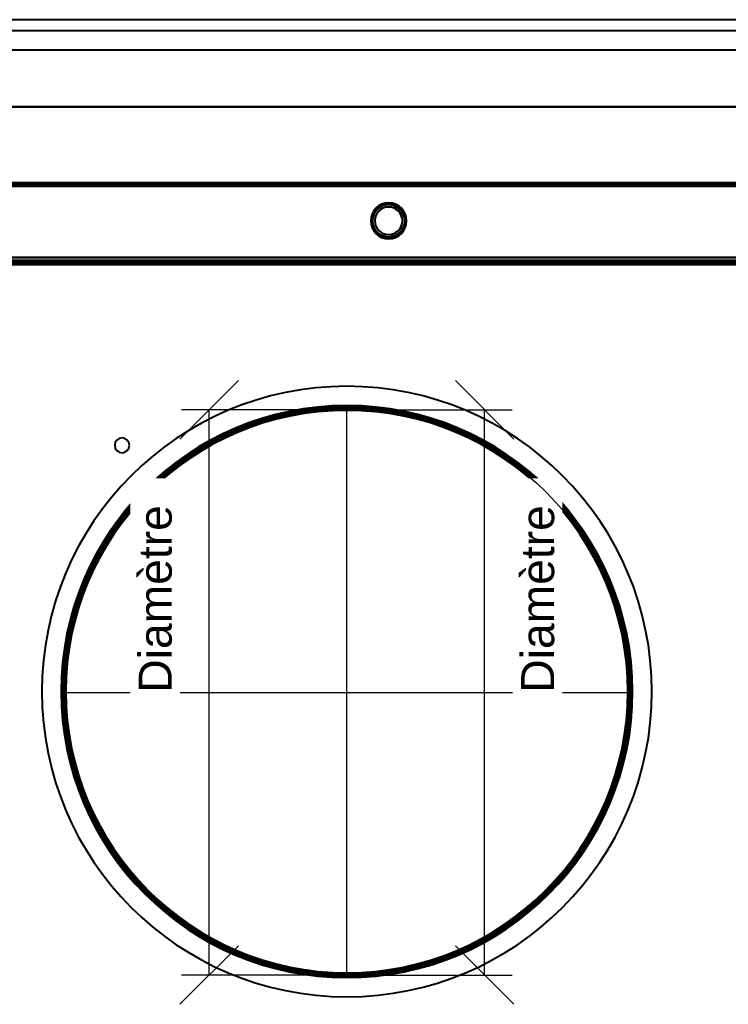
# Model space of a CAD drawing. Header units: millimetres. Extents: x -1115 to 1388, y -280 to 1010.
# Tile 71 of 76: x -145 to 169, y 575 to 1010. Entities that reach past the tile are written whole.
import ezdxf

# ---------------------------------------------------------------- set-up
doc = ezdxf.new("R2010")
doc.units = ezdxf.units.MM
doc.layers.add('A-GENM', color=13, linetype='Continuous', lineweight=40)
doc.layers.add('G-IMPT', color=8, linetype='Continuous', lineweight=40)
doc.styles.add('Arial_2', font='arial.ttf', dxfattribs={"height": 14.6304})

# ---------------------------------------------------------------- blocks, each defined once
blk = doc.blocks.new('Nexa Toit - 700-751584-Droite')
at = {"layer": 'A-GENM'}
for p, q in [((482.5, 1010.5), (-482.5, 1010.5)), ((482.5, 1010.5), (-482.5, 1010.5)), ((482.5, 1005.5), (-482.5, 1005.5)), ((482.5, 1005.5), (-482.5, 1005.5)), ((482.5, 997), (-482.5, 997)), ((482.5, 997), (-482.5, 997)), ((-482.5, 972), (482.5, 972)), ((482.5, 972), (-482.5, 972)), ((482.5, 972), (-482.5, 972)), ((-482.5, 972), (482.5, 972)), ((482.5, 938), (-482.5, 938)), ((-482.5, 938), (482.5, 938))]:
    blk.add_line(p, q, dxfattribs=at)
blk = doc.blocks.new('NEXA 700 CALQUES_dwg-751640-Droite')
at = {"layer": 'G-IMPT'}
for p, q in [((361.4, 938.37), (-324.4, 938.37)), ((361.4, 903.37), (-324.4, 903.37)), ((-323.9, 903.37), (360.9, 903.37)), ((360.9, 902.87), (-323.9, 902.87))]:
    blk.add_line(p, q, dxfattribs=at)
at = {"layer": 'G-IMPT', "flags": 128}
for points in [[(-324.4, 938.37), (-152.95, 938.37), (18.5, 938.37), (189.95, 938.37), (361.4, 938.37)], [(361.4, 938.37), (189.95, 938.37), (18.5, 938.37), (-152.95, 938.37), (-324.4, 938.37)], [(-324.4, 938.37), (-152.95, 938.37), (18.5, 938.37), (189.95, 938.37), (361.4, 938.37)], [(361.4, 938.37), (189.95, 938.37), (18.5, 938.37), (-152.95, 938.37), (-324.4, 938.37)], [(361.4, 937.87), (189.95, 937.87), (18.5, 937.87), (-152.95, 937.87), (-324.4, 937.87)], [(-324.4, 937.87), (-152.95, 937.87), (18.5, 937.87), (189.95, 937.87), (361.4, 937.87)], [(361.4, 937.77), (189.95, 937.77), (18.5, 937.77), (-152.95, 937.77), (-324.4, 937.77)], [(361.4, 937.77), (189.95, 937.77), (18.5, 937.77), (-152.95, 937.77), (-324.4, 937.77)], [(-324.4, 937.77), (-152.95, 937.77), (18.5, 937.77), (189.95, 937.77), (361.4, 937.77)], [(-324.4, 937.77), (-152.95, 937.77), (18.5, 937.77), (189.95, 937.77), (361.4, 937.77)], [(-324.4, 937.77), (-152.95, 937.77), (18.5, 937.77), (189.95, 937.77), (361.4, 937.77)], [(361.4, 937.77), (189.95, 937.77), (18.5, 937.77), (-152.95, 937.77), (-324.4, 937.77)], [(361, 937.87), (189.75, 937.87), (18.5, 937.87), (-152.75, 937.87), (-324, 937.87)], [(361, 937.87), (189.75, 937.87), (18.5, 937.87), (-152.75, 937.87), (-324, 937.87)], [(-324, 937.87), (-152.75, 937.87), (18.5, 937.87), (189.75, 937.87), (361, 937.87)], [(-324, 937.87), (-152.75, 937.87), (18.5, 937.87), (189.75, 937.87), (361, 937.87)], [(360.9, 936.87), (189.7, 936.87), (18.5, 936.87), (-152.7, 936.87), (-323.9, 936.87)], [(360.9, 936.87), (189.7, 936.87), (18.5, 936.87), (-152.7, 936.87), (-323.9, 936.87)], [(-323.9, 936.87), (-152.7, 936.87), (18.5, 936.87), (189.7, 936.87), (360.9, 936.87)], [(-323.9, 936.87), (-152.7, 936.87), (18.5, 936.87), (189.7, 936.87), (360.9, 936.87)], [(360.9, 936.87), (189.7, 936.87), (18.5, 936.87), (-152.7, 936.87), (-323.9, 936.87)], [(-323.9, 936.87), (-152.7, 936.87), (18.5, 936.87), (189.7, 936.87), (360.9, 936.87)], [(-323.9, 936.87), (-152.7, 936.87), (18.5, 936.87), (189.7, 936.87), (360.9, 936.87)], [(360.9, 936.87), (189.7, 936.87), (18.5, 936.87), (-152.7, 936.87), (-323.9, 936.87)], [(-324.4, 905.37), (-152.95, 905.37), (18.5, 905.37), (189.95, 905.37), (361.4, 905.37)], [(361.4, 905.37), (189.95, 905.37), (18.5, 905.37), (-152.95, 905.37), (-324.4, 905.37)], [(361.4, 905.37), (189.95, 905.37), (18.5, 905.37), (-152.95, 905.37), (-324.4, 905.37)], [(-324.4, 905.37), (-152.95, 905.37), (18.5, 905.37), (189.95, 905.37), (361.4, 905.37)], [(361.4, 903.37), (189.95, 903.37), (18.5, 903.37), (-152.95, 903.37), (-324.4, 903.37)], [(-324.4, 903.37), (-152.95, 903.37), (18.5, 903.37), (189.95, 903.37), (361.4, 903.37)], [(-324.4, 903.37), (-152.95, 903.37), (18.5, 903.37), (189.95, 903.37), (361.4, 903.37)], [(361.4, 903.37), (189.95, 903.37), (18.5, 903.37), (-152.95, 903.37), (-324.4, 903.37)], [(-324.4, 902.87), (-152.95, 902.87), (18.5, 902.87), (189.95, 902.87), (361.4, 902.87)], [(361.4, 902.87), (189.95, 902.87), (18.5, 902.87), (-152.95, 902.87), (-324.4, 902.87)], [(-324.4, 902.77), (-152.95, 902.77), (18.5, 902.77), (189.95, 902.77), (361.4, 902.77)], [(361.4, 902.77), (189.95, 902.77), (18.5, 902.77), (-152.95, 902.77), (-324.4, 902.77)], [(-324.4, 902.77), (-152.95, 902.77), (18.5, 902.77), (189.95, 902.77), (361.4, 902.77)], [(361.4, 902.77), (189.95, 902.77), (18.5, 902.77), (-152.95, 902.77), (-324.4, 902.77)], [(-324.4, 902.77), (-152.95, 902.77), (18.5, 902.77), (189.95, 902.77), (361.4, 902.77)], [(361.4, 902.77), (189.95, 902.77), (18.5, 902.77), (-152.95, 902.77), (-324.4, 902.77)], [(-323.9, 905.37), (-152.7, 905.37), (18.5, 905.37), (189.7, 905.37), (360.9, 905.37)], [(360.9, 905.37), (189.7, 905.37), (18.5, 905.37), (-152.7, 905.37), (-323.9, 905.37)], [(360.9, 905.37), (189.7, 905.37), (18.5, 905.37), (-152.7, 905.37), (-323.9, 905.37)], [(-323.9, 905.37), (-152.7, 905.37), (18.5, 905.37), (189.7, 905.37), (360.9, 905.37)], [(-323.9, 903.97), (-152.7, 903.97), (18.5, 903.97), (189.7, 903.97), (360.9, 903.97)], [(360.9, 903.97), (189.7, 903.97), (18.5, 903.97), (-152.7, 903.97), (-323.9, 903.97)], [(360.9, 903.97), (189.7, 903.97), (18.5, 903.97), (-152.7, 903.97), (-323.9, 903.97)], [(-323.9, 903.97), (-152.7, 903.97), (18.5, 903.97), (189.7, 903.97), (360.9, 903.97)], [(-323.9, 903.37), (-152.7, 903.37), (18.5, 903.37), (189.7, 903.37), (360.9, 903.37)], [(360.9, 903.37), (189.7, 903.37), (18.5, 903.37), (-152.7, 903.37), (-323.9, 903.37)], [(360.9, 903.37), (189.7, 903.37), (18.5, 903.37), (-152.7, 903.37), (-323.9, 903.37)], [(-323.9, 903.37), (-152.7, 903.37), (18.5, 903.37), (189.7, 903.37), (360.9, 903.37)], [(360.9, 903.37), (189.7, 903.37), (18.5, 903.37), (-152.7, 903.37), (-323.9, 903.37)], [(-323.9, 903.37), (-152.7, 903.37), (18.5, 903.37), (189.7, 903.37), (360.9, 903.37)], [(360.9, 903.37), (189.7, 903.37), (18.5, 903.37), (-152.7, 903.37), (-323.9, 903.37)], [(-323.9, 903.37), (-152.7, 903.37), (18.5, 903.37), (189.7, 903.37), (360.9, 903.37)], [(360.9, 902.87), (189.7, 902.87), (18.5, 902.87), (-152.7, 902.87), (-323.9, 902.87)], [(-323.9, 902.87), (-152.7, 902.87), (18.5, 902.87), (189.7, 902.87), (360.9, 902.87)], [(360.9, 902.87), (189.7, 902.87), (18.5, 902.87), (-152.7, 902.87), (-323.9, 902.87)], [(-323.9, 902.87), (-152.7, 902.87), (18.5, 902.87), (189.7, 902.87), (360.9, 902.87)], [(360.9, 902.87), (189.7, 902.87), (18.5, 902.87), (-152.7, 902.87), (-323.9, 902.87)], [(360.9, 902.87), (189.7, 902.87), (18.5, 902.87), (-152.7, 902.87), (-323.9, 902.87)], [(-323.9, 902.87), (-152.7, 902.87), (18.5, 902.87), (189.7, 902.87), (360.9, 902.87)], [(-323.9, 902.87), (-152.7, 902.87), (18.5, 902.87), (189.7, 902.87), (360.9, 902.87)], [(360.9, 902.87), (189.7, 902.87), (18.5, 902.87), (-152.7, 902.87), (-323.9, 902.87)], [(-323.9, 902.87), (-152.7, 902.87), (18.5, 902.87), (189.7, 902.87), (360.9, 902.87)], [(-323.9, 902.87), (-152.7, 902.87), (18.5, 902.87), (189.7, 902.87), (360.9, 902.87)], [(360.9, 902.87), (189.7, 902.87), (18.5, 902.87), (-152.7, 902.87), (-323.9, 902.87)], [(360.9, 902.37), (189.7, 902.37), (18.5, 902.37), (-152.7, 902.37), (-323.9, 902.37)], [(360.9, 902.37), (189.7, 902.37), (18.5, 902.37), (-152.7, 902.37), (-323.9, 902.37)], [(-323.9, 902.37), (-152.7, 902.37), (18.5, 902.37), (189.7, 902.37), (360.9, 902.37)], [(-323.9, 902.37), (-152.7, 902.37), (18.5, 902.37), (189.7, 902.37), (360.9, 902.37)], [(360.9, 902.37), (189.7, 902.37), (18.5, 902.37), (-152.7, 902.37), (-323.9, 902.37)], [(-323.9, 902.37), (-152.7, 902.37), (18.5, 902.37), (189.7, 902.37), (360.9, 902.37)], [(-323.9, 902.27), (-160.67, 902.27), (2.55, 902.27), (165.78, 902.27), (329, 902.27)], [(-323.9, 902.27), (-152.7, 902.27), (18.5, 902.27), (189.7, 902.27), (360.9, 902.27)], [(329, 902.27), (165.78, 902.27), (2.55, 902.27), (-160.67, 902.27), (-323.9, 902.27)], [(329, 902.27), (165.78, 902.27), (2.55, 902.27), (-160.67, 902.27), (-323.9, 902.27)], [(-323.9, 902.27), (-160.67, 902.27), (2.55, 902.27), (165.78, 902.27), (329, 902.27)], [(360.9, 902.27), (189.7, 902.27), (18.5, 902.27), (-152.7, 902.27), (-323.9, 902.27)], [(0, 588.37), (-5, 588.47), (-9.99, 588.77), (-14.96, 589.27), (-19.91, 589.97), (-24.83, 590.86), (-29.71, 591.96), (-34.54, 593.24), (-39.32, 594.72), (-44.03, 596.39), (-48.68, 598.24), (-53.24, 600.28), (-57.72, 602.5), (-62.11, 604.89), (-66.4, 607.47), (-70.58, 610.21), (-74.65, 613.11), (-78.6, 616.18), (-82.42, 619.4), (-86.12, 622.77), (-89.67, 626.28), (-93.08, 629.94), (-96.34, 633.73), (-99.45, 637.64), (-102.4, 641.68), (-105.18, 645.83), (-107.8, 650.09), (-110.24, 654.46), (-112.51, 658.91), (-114.6, 663.45), (-116.5, 668.08), (-118.22, 672.77), (-119.75, 677.53), (-121.09, 682.35), (-122.23, 687.22), (-123.18, 692.13), (-123.93, 697.07), (-124.49, 702.04), (-124.84, 707.03), (-124.99, 712.02), (-124.95, 717.02), (-124.7, 722.02), (-124.26, 727), (-123.61, 731.95), (-122.77, 736.88), (-121.73, 741.77), (-120.5, 746.62), (-119.07, 751.41), (-117.46, 756.14), (-115.65, 760.8), (-113.66, 765.39), (-111.49, 769.89), (-109.14, 774.31), (-106.62, 778.62), (-103.92, 782.83), (-101.06, 786.93), (-98.04, 790.92), (-94.86, 794.78), (-91.53, 798.5), (-88.05, 802.1), (-84.43, 805.55), (-80.68, 808.85), (-76.8, 812), (-72.79, 814.99), (-68.67, 817.82), (-64.44, 820.48), (-60.1, 822.97), (-55.67, 825.29), (-51.15, 827.43), (-46.55, 829.38), (-41.87, 831.15), (-37.13, 832.73), (-32.33, 834.12), (-27.47, 835.32), (-22.57, 836.32), (-17.64, 837.12), (-12.68, 837.73), (-7.69, 838.14), (-2.7, 838.34), (0, 838.37)], [(0, 838.37), (5, 838.27), (9.99, 837.97), (14.96, 837.47), (19.91, 836.78), (24.83, 835.88), (29.71, 834.79), (34.54, 833.5), (39.32, 832.03), (44.03, 830.36), (48.68, 828.5), (53.24, 826.47), (57.72, 824.25), (62.11, 821.85), (66.4, 819.28), (70.58, 816.54), (74.65, 813.63), (78.6, 810.57), (82.42, 807.35), (86.12, 803.98), (89.67, 800.46), (93.08, 796.81), (96.34, 793.02), (99.45, 789.1), (102.4, 785.06), (105.18, 780.91), (107.8, 776.65), (110.24, 772.29), (112.51, 767.83), (114.6, 763.29), (116.5, 758.67), (118.22, 753.97), (119.75, 749.21), (121.09, 744.39), (122.23, 739.53), (123.18, 734.62), (123.93, 729.68), (124.49, 724.71), (124.84, 719.72), (124.99, 714.72), (124.95, 709.72), (124.7, 704.73), (124.26, 699.75), (123.61, 694.79), (122.77, 689.86), (121.73, 684.97), (120.5, 680.13), (119.07, 675.33), (117.46, 670.6), (115.65, 665.94), (113.66, 661.35), (111.49, 656.85), (109.14, 652.44), (106.62, 648.12), (103.92, 643.91), (101.06, 639.81), (98.04, 635.83), (94.86, 631.97), (91.53, 628.24), (88.05, 624.65), (84.43, 621.2), (80.68, 617.9), (76.8, 614.75), (72.79, 611.75), (68.67, 608.92), (64.44, 606.26), (60.1, 603.77), (55.67, 601.45), (51.15, 599.32), (46.55, 597.36), (41.87, 595.59), (37.13, 594.01), (32.33, 592.62), (27.47, 591.43), (22.57, 590.43), (17.64, 589.62), (12.68, 589.02), (7.69, 588.61), (2.7, 588.4), (0, 588.37)]]:
    blk.add_lwpolyline(points, dxfattribs=at)
at = {"layer": 'G-IMPT'}
for centre, radius, start, end in [((18.5, 921.57), 7.95, 0, 180), ((18.5, 921.57), 7.95, 360, 180), ((18.5, 921.57), 7.95, 0, 180), ((18.5, 921.57), 7.95, 360, 180), ((18.5, 921.57), 7.87, 90, 180), ((18.5, 921.57), 7.87, 90, 270), ((18.5, 921.57), 7.88, 90, 270), ((18.5, 921.57), 7.88, 360, 180), ((18.5, 921.57), 7.15, 360, 180), ((18.5, 921.57), 7.15, 0, 180), ((18.5, 921.57), 7.15, 90, 270), ((18.5, 921.57), 7.15, 360, 180), ((18.5, 921.57), 7.12, 90, 270), ((18.5, 921.57), 7.12, 90, 180), ((18.5, 921.57), 6.15, 360, 180), ((18.5, 921.57), 6.15, 90, 270), ((18.5, 921.57), 6.08, 90, 270), ((18.5, 921.57), 6.08, 90, 180), ((18.5, 921.57), 7.88, 270, 90), ((18.5, 921.57), 7.88, 270, 90), ((18.5, 921.57), 7.88, 270, 90), ((18.5, 921.57), 7.15, 360, 90), ((18.5, 921.57), 7.12, 270, 90), ((18.5, 921.57), 7.12, 360, 90), ((18.5, 921.57), 6.15, 360, 90), ((18.5, 921.57), 6.08, 270, 90), ((18.5, 921.57), 6.08, 360, 90), ((18.5, 921.57), 7.95, 180, 0), ((18.5, 921.57), 7.95, 180, 360), ((18.5, 921.57), 7.95, 180, 360), ((18.5, 921.57), 7.95, 180, 360), ((18.5, 921.57), 7.87, 180, 270), ((18.5, 921.57), 7.87, 180, 360), ((18.5, 921.57), 7.15, 180, 360), ((18.5, 921.57), 7.15, 180, 0), ((18.5, 921.57), 7.15, 180, 360), ((18.5, 921.57), 7.12, 180, 360), ((18.5, 921.57), 6.15, 180, 360), ((18.5, 921.57), 6.08, 180, 360), ((18.5, 921.57), 6.15, 270, 0), ((18.5, 921.57), 7.15, 270, 0), ((0, 713.37), 135, 360, 180), ((0, 713.37), 135, 0, 180), ((0, 713.37), 135, 360, 180), ((0, 713.37), 135, 0, 180), ((0, 713.37), 135, 90, 270), ((0, 713.37), 135, 0, 180), ((0, 713.37), 135, 360, 180), ((0, 713.37), 135, 360, 180), ((0, 713.37), 135, 270, 90), ((0, 713.37), 126.5, 0, 180), ((0, 713.37), 126.5, 360, 180), ((0, 713.37), 126.5, 360, 180), ((0, 713.37), 126.5, 0, 180), ((0, 713.37), 126.5, 360, 180), ((0, 713.37), 126.5, 0, 180), ((0, 713.37), 126.5, 360, 180), ((0, 713.37), 126.5, 0, 180), ((0, 713.37), 126.5, 360, 180), ((0, 713.37), 126.5, 0, 180), ((0, 713.37), 126.5, 360, 180), ((0, 713.37), 126.5, 360, 180), ((0, 713.37), 126.5, 360, 180), ((0, 713.37), 126.5, 0, 180), ((0, 713.37), 126.5, 0, 180), ((0, 713.37), 126.5, 0, 180), ((0, 713.37), 126, 0, 180), ((0, 713.37), 126, 0, 180), ((0, 713.37), 126, 0, 180), ((0, 713.37), 126, 360, 180), ((0, 713.37), 126, 360, 180), ((0, 713.37), 126, 0, 180), ((0, 713.37), 126, 360, 180), ((0, 713.37), 126, 360, 180), ((0, 713.37), 126, 90, 270), ((0, 713.37), 126, 90, 180), ((0, 713.37), 126, 0, 180), ((0, 713.37), 126, 0, 180), ((0, 713.37), 125.41, 0, 180), ((0, 713.37), 125.41, 0, 180), ((0, 713.37), 125.41, 0, 180), ((0, 713.37), 125.41, 360, 180), ((0, 713.37), 125.41, 360, 180), ((0, 713.37), 125.41, 0, 180), ((0, 713.37), 125.41, 360, 180), ((0, 713.37), 125.41, 360, 180), ((0, 713.37), 125, 360, 180), ((0, 713.37), 125, 360, 180), ((0, 713.37), 125, 0, 180), ((0, 713.37), 125, 360, 180), ((0, 713.37), 125, 360, 180), ((0, 713.37), 125, 0, 180), ((0, 713.37), 125, 90, 270), ((0, 713.37), 125, 90, 180), ((0, 713.37), 124.97, 0, 180), ((0, 713.37), 124.97, 360, 180), ((0, 713.37), 124.97, 0, 180), ((0, 713.37), 124.97, 0, 180), ((0, 713.37), 124.97, 360, 180), ((0, 713.37), 124.97, 0, 180), ((0, 713.37), 124.97, 0, 180), ((0, 713.37), 124.97, 0, 180), ((0, 713.37), 124.37, 0, 180), ((0, 713.37), 124.37, 0, 180), ((0, 713.37), 124.37, 0, 180), ((0, 713.37), 124.37, 360, 180), ((0, 713.37), 124.37, 360, 180), ((0, 713.37), 124.37, 0, 180), ((0, 713.37), 124.37, 0, 180), ((0, 713.37), 124.37, 0, 180), ((0, 713.37), 124.37, 90, 180), ((0, 713.37), 124.37, 90, 180), ((0, 713.37), 124.37, 0, 180), ((0, 713.37), 124.37, 90, 180), ((0, 713.37), 124.37, 360, 180), ((0, 713.37), 124.37, 90, 180), ((0, 713.37), 124.37, 90, 270), ((0, 713.37), 124.37, 90, 270), ((0, 713.37), 126, 360, 90), ((0, 713.37), 126, 270, 90), ((0, 713.37), 125, 360, 90), ((0, 713.37), 125, 270, 90), ((0, 713.37), 124.37, 360, 90), ((0, 713.37), 124.37, 360, 90), ((0, 713.37), 124.37, 360, 90), ((0, 713.37), 124.37, 360, 90), ((0, 713.37), 124.37, 270, 90), ((0, 713.37), 124.37, 270, 90), ((-99.5, 822.27), 3.25, 360, 180), ((-99.5, 822.27), 3.25, 360, 180), ((-99.5, 822.27), 3.25, 0, 180), ((-99.5, 822.27), 3.25, 0, 180), ((-99.5, 822.27), 3.25, 0, 180), ((-99.5, 822.27), 3.25, 0, 180), ((-99.5, 822.27), 3.25, 0, 180), ((-99.5, 822.27), 3.25, 0, 180), ((-99.5, 822.27), 3.25, 180, 360), ((-99.5, 822.27), 3.25, 180, 360), ((-99.5, 822.27), 3.25, 180, 0), ((-99.5, 822.27), 3.25, 180, 0), ((-99.5, 822.27), 3.25, 180, 0), ((-99.5, 822.27), 3.25, 180, 0), ((-99.5, 822.27), 3.25, 180, 0), ((-99.5, 822.27), 3.25, 180, 0), ((0, 713.37), 135, 180, 360), ((0, 713.37), 135, 180, 0), ((0, 713.37), 135, 180, 0), ((0, 713.37), 135, 180, 270), ((0, 713.37), 135, 180, 360), ((0, 713.37), 135, 180, 0), ((0, 713.37), 135, 180, 360), ((0, 713.37), 126.5, 180, 360), ((0, 713.37), 126.5, 180, 0), ((0, 713.37), 126.5, 180, 360), ((0, 713.37), 126.5, 180, 360), ((0, 713.37), 126.5, 180, 360), ((0, 713.37), 126.5, 180, 0), ((0, 713.37), 126.5, 180, 360), ((0, 713.37), 126.5, 180, 360), ((0, 713.37), 126.5, 180, 0), ((0, 713.37), 126.5, 180, 360), ((0, 713.37), 126.5, 180, 360), ((0, 713.37), 126.5, 180, 360), ((0, 713.37), 126.5, 180, 360), ((0, 713.37), 126.5, 180, 0), ((0, 713.37), 126.5, 180, 0), ((0, 713.37), 126.5, 180, 0), ((0, 713.37), 126, 180, 0), ((0, 713.37), 126, 180, 0), ((0, 713.37), 126, 180, 0), ((0, 713.37), 126, 180, 0), ((0, 713.37), 126, 180, 0), ((0, 713.37), 126, 180, 360), ((0, 713.37), 126, 180, 360), ((0, 713.37), 126, 180, 360), ((0, 713.37), 126, 180, 270), ((0, 713.37), 126, 180, 360), ((0, 713.37), 126, 180, 0), ((0, 713.37), 125.41, 180, 0), ((0, 713.37), 125.41, 180, 0), ((0, 713.37), 125.41, 180, 360), ((0, 713.37), 125.41, 180, 0), ((0, 713.37), 125.41, 180, 0), ((0, 713.37), 125.41, 180, 360), ((0, 713.37), 125.41, 180, 360), ((0, 713.37), 125.41, 180, 360), ((0, 713.37), 125, 180, 360), ((0, 713.37), 125, 180, 360), ((0, 713.37), 125, 180, 360), ((0, 713.37), 125, 180, 0), ((0, 713.37), 125, 180, 0), ((0, 713.37), 125, 180, 360), ((0, 713.37), 125, 180, 270), ((0, 713.37), 124.97, 180, 360), ((0, 713.37), 124.97, 180, 0), ((0, 713.37), 124.97, 180, 360), ((0, 713.37), 124.97, 180, 360), ((0, 713.37), 124.97, 180, 0), ((0, 713.37), 124.97, 180, 360), ((0, 713.37), 124.97, 180, 0), ((0, 713.37), 124.97, 180, 0), ((0, 713.37), 124.37, 180, 360), ((0, 713.37), 124.37, 180, 360), ((0, 713.37), 124.37, 180, 360), ((0, 713.37), 124.37, 180, 0), ((0, 713.37), 124.37, 180, 0), ((0, 713.37), 124.37, 180, 360), ((0, 713.37), 124.37, 180, 0), ((0, 713.37), 124.37, 180, 0), ((0, 713.37), 124.37, 180, 360), ((0, 713.37), 124.37, 180, 360), ((0, 713.37), 124.37, 180, 360), ((0, 713.37), 124.37, 180, 270), ((0, 713.37), 124.37, 180, 0), ((0, 713.37), 124.37, 180, 270), ((0, 713.37), 126, 270, 360), ((0, 713.37), 125, 270, 0), ((0, 713.37), 124.37, 270, 0), ((0, 713.37), 124.37, 270, 360), ((0, 713.37), 135, 270, 360)]:
    blk.add_arc(centre, radius, start, end, dxfattribs=at)
blk = doc.blocks.new('Souche connecteur circulaire R23 - Souche connecteur circulaire R23-751696-Droite')
at = {"layer": 'A-GENM'}
for start, end in [(360, 180), (0, 180), (180, 360), (180, 360)]:
    blk.add_arc((0, 713), 125, start, end, dxfattribs=at)
blk = doc.blocks.new('Souche connecteur circulaire R23 - Souche connecteur circulaire R23-751698-Droite')
at = {"layer": 'A-GENM'}
for start, end in [(0, 180), (360, 180), (180, 360), (180, 360)]:
    blk.add_arc((0, 713), 125, start, end, dxfattribs=at)

msp = doc.modelspace()

# ---------------------------------------------------------------- linework, layer by layer
at = {"color": 1, "lineweight": 30}
for p, q in [((-48.02, 850.94), (-73.9, 825.06)), ((48.02, 850.94), (73.9, 825.06)), ((-12.19, 838), (-73.15, 838)), ((-60.96, 588), (-60.96, 838)), ((12.19, 838), (73.15, 838)), ((60.96, 588), (60.96, 838)), ((-48.02, 600.94), (-73.9, 575.06)), ((48.02, 600.94), (73.9, 575.06)), ((-12.19, 588), (-73.15, 588)), ((12.19, 588), (73.15, 588))]:
    msp.add_line(p, q, dxfattribs=at)
at = {"color": 94, "lineweight": 30}
for p, q in [((0, 588), (0, 838)), ((-125, 713), (125, 713))]:
    msp.add_line(p, q, dxfattribs=at)
at = {"color": 5, "lineweight": 30}
msp.add_polyline3d([(0, 713, 0), (0, 713, 0), (0, 713, 0), (0, 713, 0)], dxfattribs=at)
msp.add_polyline3d([(0, 713, 0), (0, 713, 0), (0, 713, 0), (0, 713, 0)], dxfattribs=at)
at = {"color": 94, "lineweight": 30}
msp.add_circle((0, 713), 125, dxfattribs=at)

# ---------------------------------------------------------------- block references
at = {"layer": 'A-GENM'}
for name in ['Nexa Toit - 700-751584-Droite', 'Souche connecteur circulaire R23 - Souche connecteur circulaire R23-751696-Droite', 'Souche connecteur circulaire R23 - Souche connecteur circulaire R23-751698-Droite']:
    msp.add_blockref(name, (0, 0), dxfattribs=at)
at = {"layer": 'G-IMPT'}
msp.add_blockref('NEXA 700 CALQUES_dwg-751640-Droite', (0, 0), dxfattribs=at)

# ---------------------------------------------------------------- next in the draw order: texts
at = {"color": 5, "lineweight": 30, "insert": (77.12, 754.34), "char_height": 14.63, "width": 99.2058, "attachment_point": 2, "rotation": 90, "line_spacing_factor": 0.941778, "style": 'Arial_2', "bg_fill": 3, "box_fill_scale": 1.25, "bg_fill_color": 256, "bg_fill_true_color": 13158600, "bg_fill_transparency": 0}
msp.add_mtext('Diamètre', dxfattribs=at)

# ---------------------------------------------------------------- next in the draw order: linework, layer by layer
at = {"color": 94, "lineweight": 30}
msp.add_circle((0, 713), 125, dxfattribs=at)

# ---------------------------------------------------------------- next in the draw order: texts
at = {"color": 5, "lineweight": 30, "insert": (-92.15, 754.34), "char_height": 14.63, "width": 99.2058, "attachment_point": 2, "rotation": 90, "line_spacing_factor": 0.941778, "style": 'Arial_2', "bg_fill": 3, "box_fill_scale": 1.25, "bg_fill_color": 256, "bg_fill_true_color": 13158600, "bg_fill_transparency": 0}
msp.add_mtext('Diamètre', dxfattribs=at)

doc.saveas('drawing.dxf')
